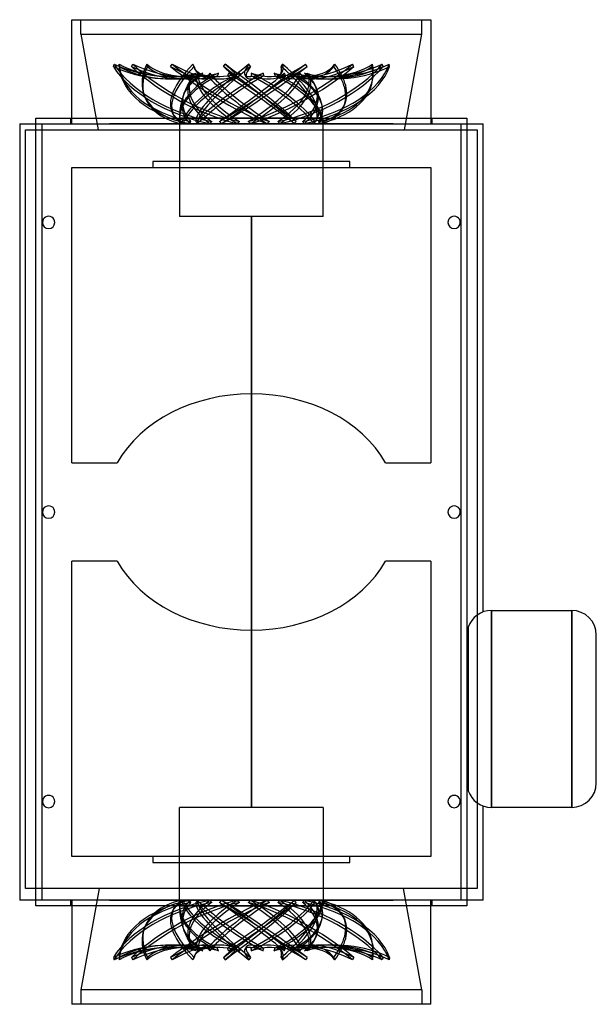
# Model space of a CAD drawing. Header units: millimetres. Extents: x -160 to 238, y -612 to 68.
import ezdxf

# ---------------------------------------------------------------- set-up
doc = ezdxf.new("R2010")
doc.units = ezdxf.units.MM
doc.layers.add('HIDDEN', color=7, linetype='Continuous')
doc.layers.add('THICK', color=7, linetype='Continuous')

msp = doc.modelspace()

# ---------------------------------------------------------------- linework, layer by layer
at = {"layer": 'HIDDEN'}
for p, q in [((-117.8, 58), (-117.8, 68)), ((117.8, 58), (117.8, 68)), ((-117.8, 58), (0, 58)), ((-117.8, 58), (-105.76, -8)), ((0, 58), (117.8, 58)), ((105.76, -8), (117.8, 58)), ((-95.26, 35.63), (-94.78, 37.24)), ((-91.35, 35.63), (-91.35, 37.24)), ((-82.7, 35.63), (-81.83, 37.24)), ((-71.64, 35.63), (-72.12, 37.24)), ((-55.85, 35.63), (-54.73, 37.24)), ((-39.54, 35.63), (-40.42, 37.24)), ((-38.67, 33.19), (-39.55, 34.81)), ((-19.33, 35.63), (-18.16, 37.24)), ((-0.61, 35.63), (-1.73, 37.24)), ((20.53, 35.63), (21.54, 37.24)), ((38.43, 35.63), (37.26, 37.24)), ((56.83, 35.63), (57.53, 37.24)), ((70.82, 35.63), (69.8, 37.24)), ((83.32, 35.63), (83.56, 37.24)), ((90.97, 35.63), (90.28, 37.24)), ((95.39, 35.63), (95.15, 37.24)), ((-39.66, 29.49), (-39.89, 29.16)), ((-39.42, 29.81), (-39.66, 29.49)), ((-39.18, 30.13), (-39.42, 29.81)), ((-38.94, 30.44), (-39.18, 30.13)), ((-38.7, 30.76), (-38.94, 30.44)), ((-38.45, 31.07), (-38.7, 30.76)), ((-37.95, 29.49), (-38.19, 29.16)), ((-37.72, 29.81), (-37.95, 29.49)), ((-37.48, 30.13), (-37.72, 29.81)), ((-37.25, 30.44), (-37.48, 30.13)), ((-37.02, 30.76), (-37.25, 30.44)), ((-36.78, 31.07), (-37.02, 30.76)), ((-34.51, 29.49), (-34.7, 29.16)), ((-34.31, 29.81), (-34.51, 29.49)), ((-34.11, 30.13), (-34.31, 29.81)), ((-33.9, 30.44), (-34.11, 30.13)), ((-33.69, 30.76), (-33.9, 30.44)), ((-33.47, 31.07), (-33.69, 30.76)), ((-30.23, 28.1), (-29.11, 29.72)), ((-29.68, 29.49), (-29.88, 29.16)), ((-29.49, 29.81), (-29.68, 29.49)), ((-29.3, 30.13), (-29.49, 29.81)), ((-29.11, 30.44), (-29.3, 30.13)), ((-28.93, 30.76), (-29.11, 30.44)), ((-28.76, 31.07), (-28.93, 30.76)), ((-23.39, 29.49), (-23.51, 29.16)), ((-23.27, 29.81), (-23.39, 29.49)), ((-23.14, 30.13), (-23.27, 29.81)), ((-23, 30.44), (-23.14, 30.13)), ((-22.85, 30.76), (-23, 30.44)), ((-22.7, 31.07), (-22.85, 30.76)), ((-16.28, 29.49), (-16.4, 29.16)), ((-16.16, 29.81), (-16.28, 29.49)), ((-16.05, 30.13), (-16.16, 29.81)), ((-15.95, 30.44), (-16.05, 30.13)), ((-15.85, 30.76), (-15.95, 30.44)), ((-15.76, 31.07), (-15.85, 30.76)), ((-11.14, 27.16), (-9.97, 28.78)), ((-8.23, 29.49), (-8.25, 29.16)), ((-8.2, 29.81), (-8.23, 29.49)), ((-8.17, 30.13), (-8.2, 29.81)), ((-8.12, 30.44), (-8.17, 30.13)), ((-8.07, 30.76), (-8.12, 30.44)), ((-8.01, 31.07), (-8.07, 30.76)), ((-3.27, 28.1), (-4.39, 29.72)), ((-0.06, 29.49), (-0.09, 29.16)), ((-0.04, 29.81), (-0.06, 29.49)), ((-0.03, 30.13), (-0.04, 29.81)), ((-0.03, 31.07), (-0.02, 30.76)), ((-0.02, 30.44), (-0.03, 30.13)), ((-0.02, 30.76), (-0.02, 30.44)), ((8.07, 31.07), (8.11, 30.76)), ((8.11, 30.76), (8.16, 30.44)), ((8.16, 30.44), (8.22, 30.13)), ((8.22, 30.13), (8.28, 29.81)), ((8.28, 29.81), (8.36, 29.49)), ((8.36, 29.49), (8.43, 29.16)), ((15.7, 31.07), (15.81, 30.76)), ((15.81, 30.76), (15.91, 30.44)), ((15.91, 30.44), (16, 30.13)), ((16, 30.13), (16.09, 29.81)), ((16.09, 29.81), (16.16, 29.49)), ((16.16, 29.49), (16.23, 29.16)), ((20.13, 30.06), (21.15, 31.67)), ((22.47, 27.16), (21.3, 28.78)), ((22.75, 31.07), (22.89, 30.76)), ((22.89, 30.76), (23.03, 30.44)), ((23.03, 30.44), (23.18, 30.13)), ((23.18, 30.13), (23.34, 29.81)), ((23.34, 29.81), (23.5, 29.49)), ((23.5, 29.49), (23.66, 29.16)), ((28.71, 31.07), (28.9, 30.76)), ((28.9, 30.76), (29.09, 30.44)), ((29.09, 30.44), (29.26, 30.13)), ((29.26, 30.13), (29.43, 29.81)), ((29.43, 29.81), (29.6, 29.49)), ((29.6, 29.49), (29.75, 29.16)), ((33.5, 31.07), (33.71, 30.76)), ((33.71, 30.76), (33.92, 30.44)), ((33.92, 30.44), (34.14, 30.13)), ((34.14, 30.13), (34.35, 29.81)), ((34.35, 29.81), (34.57, 29.49)), ((34.57, 29.49), (34.79, 29.16)), ((36.76, 31.07), (37, 30.76)), ((37, 30.76), (37.24, 30.44)), ((37.24, 30.44), (37.47, 30.13)), ((37.47, 30.13), (37.69, 29.81)), ((37.69, 29.81), (37.91, 29.49)), ((37.91, 29.49), (38.13, 29.16)), ((38.46, 31.07), (38.7, 30.76)), ((38.7, 30.76), (38.95, 30.44)), ((38.95, 30.44), (39.19, 30.13)), ((39.19, 30.13), (39.43, 29.81)), ((39.43, 29.81), (39.67, 29.49)), ((39.67, 29.49), (39.91, 29.16)), ((83.69, 26.14), (83.94, 27.75)), ((-74.16, 16.16), (-74.64, 17.78)), ((63.79, 8.03), (64.49, 9.65)), ((-53.6, 1.9), (-54.48, 3.52)), ((-46.65, 0), (-49.6, 0)), ((-35.77, 0), (-45.23, 0)), ((-18.7, 0), (-33.04, 0)), ((1.6, 0), (-15.14, 0)), ((21.63, 0), (5.38, 0)), ((37.91, 0), (24.97, 0)), ((47.64, 0), (40.24, 0)), ((49.6, 0), (48.56, 0)), ((49.13, 0), (49.6, 0)), ((49.6, -68), (49.6, 0)), ((-148.8, 0), (-148.8, 0)), ((-148.8, -540), (-148.8, -4)), ((-144.8, -4), (-144.8, -540)), ((-144.8, -4), (-144.8, -4)), ((-124, 0), (-30.44, 0)), ((97.99, -4), (-97.99, -4)), ((-49.6, -0.13), (-49.6, -68)), ((-49.47, 0), (-45.39, 0)), ((-49.28, -3.79), (-49.24, -3.55)), ((-49.24, -3.55), (-49.21, -3.31)), ((-49.21, -3.31), (-49.17, -3.07)), ((-49.17, -3.07), (-49.14, -2.83)), ((-49.14, -2.83), (-49.1, -2.59)), ((-49.1, -2.59), (-49.06, -2.36)), ((-47.72, -2.59), (-47.79, -2.36)), ((-47.64, -2.83), (-47.72, -2.59)), ((-47.56, -3.07), (-47.64, -2.83)), ((-47.48, -3.31), (-47.56, -3.07)), ((-47.4, -3.55), (-47.48, -3.31)), ((-47.32, -3.79), (-47.4, -3.55)), ((-43.73, 0), (-33.33, 0)), ((-42.72, -3.79), (-42.57, -3.55)), ((-42.57, -3.55), (-42.43, -3.31)), ((-42.43, -3.31), (-42.28, -3.07)), ((-42.28, -3.07), (-42.14, -2.83)), ((-42.14, -2.83), (-41.99, -2.59)), ((-41.99, -2.59), (-41.84, -2.36)), ((-38.09, -2.59), (-38.27, -2.36)), ((-37.91, -2.83), (-38.09, -2.59)), ((-37.72, -3.07), (-37.91, -2.83)), ((-37.54, -3.31), (-37.72, -3.07)), ((-37.36, -3.55), (-37.54, -3.31)), ((-37.18, -3.79), (-37.36, -3.55)), ((-30.44, 0), (-15.51, 0)), ((-28.77, -3.79), (-28.54, -3.55)), ((-28.54, -3.55), (-28.31, -3.31)), ((-28.31, -3.31), (-28.08, -3.07)), ((-28.08, -3.07), (-27.85, -2.83)), ((-27.85, -2.83), (-27.62, -2.59)), ((-27.62, -2.59), (-27.38, -2.36)), ((-21.87, -2.59), (-22.12, -2.36)), ((-21.62, -2.83), (-21.87, -2.59)), ((-21.37, -3.07), (-21.62, -2.83)), ((-21.11, -3.31), (-21.37, -3.07)), ((-20.86, -3.55), (-21.11, -3.31)), ((-20.61, -3.79), (-20.86, -3.55)), ((-15.51, 0), (-11.88, 0)), ((-11.88, 0), (4.99, 0)), ((-9.85, -3.79), (-9.57, -3.55)), ((-9.57, -3.55), (-9.3, -3.31)), ((-9.3, -3.31), (-9.03, -3.07)), ((-9.03, -3.07), (-8.75, -2.83)), ((-8.75, -2.83), (-8.47, -2.59)), ((-8.47, -2.59), (-8.2, -2.36)), ((-1.87, -2.59), (-2.15, -2.36)), ((-1.59, -2.83), (-1.87, -2.59)), ((-1.31, -3.07), (-1.59, -2.83)), ((-1.03, -3.31), (-1.31, -3.07)), ((-0.75, -3.55), (-1.03, -3.31)), ((-0.47, -3.79), (-0.75, -3.55)), ((4.99, 0), (8.74, 0)), ((8.74, 0), (24.63, 0)), ((10.78, -3.79), (11.05, -3.55)), ((11.05, -3.55), (11.32, -3.31)), ((11.32, -3.31), (11.59, -3.07)), ((11.59, -3.07), (11.86, -2.83)), ((11.86, -2.83), (12.14, -2.59)), ((12.14, -2.59), (12.41, -2.36)), ((18.45, -2.59), (18.19, -2.36)), ((18.71, -2.83), (18.45, -2.59)), ((18.97, -3.07), (18.71, -2.83)), ((19.23, -3.31), (18.97, -3.07)), ((19.48, -3.55), (19.23, -3.31)), ((19.74, -3.79), (19.48, -3.55)), ((24.63, 0), (27.84, 0)), ((27.84, 0), (40.01, 0)), ((29.54, -3.79), (29.76, -3.55)), ((29.76, -3.55), (29.98, -3.31)), ((29.98, -3.31), (30.21, -3.07)), ((30.21, -3.07), (30.43, -2.83)), ((30.43, -2.83), (30.65, -2.59)), ((30.65, -2.59), (30.87, -2.36)), ((35.58, -2.59), (35.38, -2.36)), ((35.78, -2.83), (35.58, -2.59)), ((35.97, -3.07), (35.78, -2.83)), ((36.16, -3.31), (35.97, -3.07)), ((36.35, -3.55), (36.16, -3.31)), ((36.54, -3.79), (36.35, -3.55)), ((40.01, 0), (42.13, 0)), ((42.13, 0), (48.48, 0)), ((43.19, -3.79), (43.33, -3.55)), ((43.33, -3.55), (43.46, -3.31)), ((43.46, -3.31), (43.6, -3.07)), ((43.6, -3.07), (43.73, -2.83)), ((43.73, -2.83), (43.86, -2.59)), ((43.86, -2.59), (43.99, -2.36)), ((44.39, -2.37), (45.41, -0.76)), ((46.56, -2.59), (46.46, -2.36)), ((46.66, -2.83), (46.56, -2.59)), ((46.75, -3.07), (46.66, -2.83)), ((46.84, -3.31), (46.75, -3.07)), ((46.93, -3.55), (46.84, -3.31)), ((47.02, -3.79), (46.93, -3.55)), ((48.48, 0), (49.13, 0)), ((49.38, -3.79), (49.4, -3.55)), ((49.4, -3.55), (49.43, -3.31)), ((49.43, -3.31), (49.45, -3.07)), ((49.45, -3.07), (49.47, -2.83)), ((49.47, -2.83), (49.49, -2.59)), ((49.49, -2.59), (49.51, -2.36)), ((49.6, 0), (124, 0)), ((144.8, -540), (144.8, -4)), ((144.8, -4), (144.8, -4)), ((148.8, 0), (148.8, 0)), ((148.8, -4), (148.8, -540)), ((-156, -532), (-156, -8)), ((-156, -8), (156, -8)), ((156, -8), (156, -532)), ((68, -30), (-68, -30)), ((-68, -30), (-68, -34)), ((-68, -30), (-68, -30)), ((68, -34), (68, -30)), ((68, -30), (68, -30)), ((-124, -34), (-68, -34)), ((-124, -34), (-124, -34)), ((-124, -238), (-124, -34)), ((-68, -34), (68, -34)), ((-68, -34), (-68, -34)), ((68, -34), (68, -34)), ((68, -34), (124, -34)), ((124, -34), (124, -34)), ((124, -34), (124, -238)), ((49.6, -68), (-49.6, -68)), ((0, -272), (0, -68)), ((0, -68), (0, -272)), ((-124, -238), (-92.72, -238)), ((-124, -238), (-124, -238)), ((-92.72, -238), (-92.72, -238)), ((-92.72, -238), (-92.72, -238)), ((92.72, -238), (124, -238)), ((92.72, -238), (92.72, -238)), ((92.72, -238), (92.72, -238)), ((124, -238), (124, -238)), ((-92.72, -238), (-92.72, -238)), ((-92.72, -238), (-92.72, -238)), ((-92.72, -238), (-92.72, -238)), ((-92.72, -238), (-92.72, -238)), ((-92.72, -238), (-92.72, -238)), ((92.72, -238), (92.72, -238)), ((92.72, -238), (92.72, -238)), ((92.72, -238), (92.72, -238)), ((92.72, -238), (92.72, -238)), ((92.72, -238), (92.72, -238)), ((0, -476), (0, -272)), ((0, -272), (0, -476)), ((0, -272), (0, -272)), ((0, -272), (0, -272)), ((0, -272), (0, -272)), ((0, -272), (0, -272)), ((0, -272), (0, -272)), ((0, -272), (0, -272)), ((0, -272), (0, -272)), ((0, -272), (0, -272)), ((0, -272), (0, -272)), ((0, -272), (0, -272)), ((0, -272), (0, -272)), ((0, -272), (0, -272)), ((0, -272), (0, -272)), ((0, -272), (0, -272)), ((0, -272), (0, -272)), ((0, -272), (0, -272)), ((0, -272), (0, -272)), ((0, -272), (0, -272)), ((0, -272), (0, -272)), ((0, -272), (0, -272)), ((0, -272), (0, -272)), ((0, -272), (0, -272)), ((0, -272), (0, -272)), ((0, -272), (0, -272)), ((0, -272), (0, -272)), ((0, -272), (0, -272)), ((0, -272), (0, -272)), ((0, -272), (0, -272)), ((0, -272), (0, -272)), ((0, -272), (0, -272)), ((0, -272), (0, -272)), ((0, -272), (0, -272)), ((0, -272), (0, -272)), ((0, -272), (0, -272)), ((0, -272), (0, -272)), ((0, -272), (0, -272)), ((0, -272), (0, -272)), ((0, -272), (0, -272)), ((0, -272), (0, -272)), ((0, -272), (0, -272)), ((0, -272), (0, -272)), ((0, -272), (0, -272)), ((0, -272), (0, -272)), ((0, -272), (0, -272)), ((0, -272), (0, -272)), ((0, -272), (0, -272)), ((0, -272), (0, -272)), ((0, -272), (0, -272)), ((0, -272), (0, -272)), ((0, -272), (0, -272)), ((0, -272), (0, -272)), ((0, -272), (0, -272)), ((0, -272), (0, -272)), ((0, -272), (0, -272)), ((0, -272), (0, -272)), ((0, -272), (0, -272)), ((0, -272), (0, -272)), ((0, -272), (0, -272)), ((0, -272), (0, -272)), ((0, -272), (0, -272)), ((0, -272), (0, -272)), ((0, -272), (0, -272)), ((0, -272), (0, -272)), ((0, -272), (0, -272)), ((0, -272), (0, -272)), ((0, -272), (0, -272)), ((0, -272), (0, -272)), ((0, -272), (0, -272)), ((0, -272), (0, -272)), ((0, -272), (0, -272)), ((0, -272), (0, -272)), ((0, -272), (0, -272)), ((0, -272), (0, -272)), ((0, -272), (0, -272)), ((0, -272), (0, -272)), ((0, -272), (0, -272)), ((-124, -510), (-124, -306)), ((-92.72, -306), (-124, -306)), ((-124, -306), (-124, -306)), ((-92.72, -306), (-92.72, -306)), ((-92.72, -306), (-92.72, -306)), ((-92.72, -306), (-92.72, -306)), ((-92.72, -306), (-92.72, -306)), ((-92.72, -306), (-92.72, -306)), ((-92.72, -306), (-92.72, -306)), ((-92.72, -306), (-92.72, -306)), ((124, -306), (92.72, -306)), ((92.72, -306), (92.72, -306)), ((92.72, -306), (92.72, -306)), ((92.72, -306), (92.72, -306)), ((92.72, -306), (92.72, -306)), ((92.72, -306), (92.72, -306)), ((92.72, -306), (92.72, -306)), ((92.72, -306), (92.72, -306)), ((124, -306), (124, -510)), ((124, -306), (124, -306)), ((165.8, -340), (165.8, -476)), ((165.8, -340), (165.8, -340)), ((221.2, -340), (221.2, -340)), ((221.2, -340), (221.2, -476)), ((149.7, -351.53), (149.7, -464.47)), ((238.2, -357), (238.2, -357)), ((238.2, -459), (238.2, -459)), ((49.6, -476), (-49.6, -476)), ((-49.6, -543.87), (-49.6, -476)), ((49.6, -476), (49.6, -544)), ((165.8, -476), (165.8, -476)), ((221.2, -476), (221.2, -476)), ((-124, -510), (-124, -510)), ((-68, -510), (-124, -510)), ((68, -510), (-68, -510)), ((-68, -510), (-68, -514)), ((-68, -510), (-68, -510)), ((68, -514), (68, -510)), ((68, -510), (68, -510)), ((124, -510), (68, -510)), ((124, -510), (124, -510)), ((-68, -514), (68, -514)), ((-68, -514), (-68, -514)), ((68, -514), (68, -514)), ((156, -532), (-156, -532)), ((-105.04, -532), (-117.8, -602)), ((117.8, -602), (105.04, -532)), ((-148.8, -544), (-148.8, -544)), ((-144.8, -540), (-144.8, -540)), ((-30.44, -544), (-124, -544)), ((-97.99, -540), (97.99, -540)), ((-46.65, -544), (-49.6, -544)), ((-49.47, -544), (-45.39, -544)), ((-49.28, -540.21), (-49.24, -540.45)), ((-49.24, -540.45), (-49.21, -540.69)), ((-49.21, -540.69), (-49.17, -540.93)), ((-49.17, -540.93), (-49.14, -541.17)), ((-49.14, -541.17), (-49.1, -541.41)), ((-49.1, -541.41), (-49.06, -541.64)), ((-47.72, -541.41), (-47.79, -541.64)), ((-47.64, -541.17), (-47.72, -541.41)), ((-47.56, -540.93), (-47.64, -541.17)), ((-47.48, -540.69), (-47.56, -540.93)), ((-47.4, -540.45), (-47.48, -540.69)), ((-47.32, -540.21), (-47.4, -540.45)), ((-35.77, -544), (-45.23, -544)), ((-43.73, -544), (-33.33, -544)), ((-42.72, -540.21), (-42.57, -540.45)), ((-42.57, -540.45), (-42.43, -540.69)), ((-42.43, -540.69), (-42.28, -540.93)), ((-42.28, -540.93), (-42.14, -541.17)), ((-42.14, -541.17), (-41.99, -541.41)), ((-41.99, -541.41), (-41.84, -541.64)), ((-38.09, -541.41), (-38.27, -541.64)), ((-37.91, -541.17), (-38.09, -541.41)), ((-37.72, -540.93), (-37.91, -541.17)), ((-37.54, -540.69), (-37.72, -540.93)), ((-37.36, -540.45), (-37.54, -540.69)), ((-37.18, -540.21), (-37.36, -540.45)), ((-18.7, -544), (-33.04, -544)), ((-30.44, -544), (-15.51, -544)), ((-28.77, -540.21), (-28.54, -540.45)), ((-28.54, -540.45), (-28.31, -540.69)), ((-28.31, -540.69), (-28.08, -540.93)), ((-28.08, -540.93), (-27.85, -541.17)), ((-27.85, -541.17), (-27.62, -541.41)), ((-27.62, -541.41), (-27.38, -541.64)), ((-21.87, -541.41), (-22.12, -541.64)), ((-21.62, -541.17), (-21.87, -541.41)), ((-21.37, -540.93), (-21.62, -541.17)), ((-21.11, -540.69), (-21.37, -540.93)), ((-20.86, -540.45), (-21.11, -540.69)), ((-20.61, -540.21), (-20.86, -540.45)), ((-11.88, -544), (-15.51, -544)), ((1.6, -544), (-15.14, -544)), ((-11.88, -544), (4.99, -544)), ((-9.85, -540.21), (-9.57, -540.45)), ((-9.57, -540.45), (-9.3, -540.69)), ((-9.3, -540.69), (-9.03, -540.93)), ((-9.03, -540.93), (-8.75, -541.17)), ((-8.75, -541.17), (-8.47, -541.41)), ((-8.47, -541.41), (-8.2, -541.64)), ((-1.87, -541.41), (-2.15, -541.64)), ((-1.59, -541.17), (-1.87, -541.41)), ((-1.31, -540.93), (-1.59, -541.17)), ((-1.03, -540.69), (-1.31, -540.93)), ((-0.75, -540.45), (-1.03, -540.69)), ((-0.47, -540.21), (-0.75, -540.45)), ((8.74, -544), (4.99, -544)), ((21.63, -544), (5.38, -544)), ((8.74, -544), (24.63, -544)), ((10.78, -540.21), (11.05, -540.45)), ((11.05, -540.45), (11.32, -540.69)), ((11.32, -540.69), (11.59, -540.93)), ((11.59, -540.93), (11.86, -541.17)), ((11.86, -541.17), (12.14, -541.41)), ((12.14, -541.41), (12.41, -541.64)), ((18.45, -541.41), (18.19, -541.64)), ((18.71, -541.17), (18.45, -541.41)), ((18.97, -540.93), (18.71, -541.17)), ((19.23, -540.69), (18.97, -540.93)), ((19.48, -540.45), (19.23, -540.69)), ((19.74, -540.21), (19.48, -540.45)), ((27.84, -544), (24.63, -544)), ((37.91, -544), (24.97, -544)), ((27.84, -544), (40.01, -544)), ((29.54, -540.21), (29.76, -540.45)), ((29.76, -540.45), (29.98, -540.69)), ((29.98, -540.69), (30.21, -540.93)), ((30.21, -540.93), (30.43, -541.17)), ((30.43, -541.17), (30.65, -541.41)), ((30.65, -541.41), (30.87, -541.64)), ((35.58, -541.41), (35.38, -541.64)), ((35.78, -541.17), (35.58, -541.41)), ((35.97, -540.93), (35.78, -541.17)), ((36.16, -540.69), (35.97, -540.93)), ((36.35, -540.45), (36.16, -540.69)), ((36.54, -540.21), (36.35, -540.45)), ((42.13, -544), (40.01, -544)), ((47.64, -544), (40.24, -544)), ((42.13, -544), (48.48, -544)), ((43.19, -540.21), (43.33, -540.45)), ((43.33, -540.45), (43.46, -540.69)), ((43.46, -540.69), (43.6, -540.93)), ((43.6, -540.93), (43.73, -541.17)), ((43.73, -541.17), (43.86, -541.41)), ((43.86, -541.41), (43.99, -541.64)), ((44.39, -541.63), (45.41, -543.24)), ((46.56, -541.41), (46.46, -541.64)), ((46.66, -541.17), (46.56, -541.41)), ((46.75, -540.93), (46.66, -541.17)), ((46.84, -540.69), (46.75, -540.93)), ((46.93, -540.45), (46.84, -540.69)), ((47.02, -540.21), (46.93, -540.45)), ((49.13, -544), (48.48, -544)), ((49.6, -544), (48.56, -544)), ((49.6, -544), (49.13, -544)), ((49.38, -540.21), (49.4, -540.45)), ((49.4, -540.45), (49.43, -540.69)), ((49.43, -540.69), (49.45, -540.93)), ((49.45, -540.93), (49.47, -541.17)), ((49.47, -541.17), (49.49, -541.41)), ((49.49, -541.41), (49.51, -541.64)), ((124, -544), (49.6, -544)), ((144.8, -540), (144.8, -540)), ((148.8, -544), (148.8, -544)), ((-53.6, -545.9), (-54.48, -547.52)), ((63.79, -552.03), (64.49, -553.65)), ((-74.16, -560.16), (-74.64, -561.78)), ((-11.14, -571.16), (-9.97, -572.78)), ((22.47, -571.16), (21.3, -572.78)), ((83.69, -570.14), (83.94, -571.75)), ((-39.66, -573.49), (-39.89, -573.16)), ((-39.42, -573.81), (-39.66, -573.49)), ((-38.67, -577.19), (-39.55, -578.81)), ((-39.18, -574.13), (-39.42, -573.81)), ((-38.94, -574.44), (-39.18, -574.13)), ((-38.7, -574.76), (-38.94, -574.44)), ((-38.45, -575.07), (-38.7, -574.76)), ((-37.95, -573.49), (-38.19, -573.16)), ((-37.72, -573.81), (-37.95, -573.49)), ((-37.48, -574.13), (-37.72, -573.81)), ((-37.25, -574.44), (-37.48, -574.13)), ((-37.02, -574.76), (-37.25, -574.44)), ((-36.78, -575.07), (-37.02, -574.76)), ((-34.51, -573.49), (-34.7, -573.16)), ((-34.31, -573.81), (-34.51, -573.49)), ((-34.11, -574.13), (-34.31, -573.81)), ((-33.9, -574.44), (-34.11, -574.13)), ((-33.69, -574.76), (-33.9, -574.44)), ((-33.47, -575.07), (-33.69, -574.76)), ((-30.23, -572.1), (-29.11, -573.72)), ((-29.68, -573.49), (-29.88, -573.16)), ((-29.49, -573.81), (-29.68, -573.49)), ((-29.3, -574.13), (-29.49, -573.81)), ((-29.11, -574.44), (-29.3, -574.13)), ((-28.93, -574.76), (-29.11, -574.44)), ((-28.76, -575.07), (-28.93, -574.76)), ((-23.39, -573.49), (-23.51, -573.16)), ((-23.27, -573.81), (-23.39, -573.49)), ((-23.14, -574.13), (-23.27, -573.81)), ((-23, -574.44), (-23.14, -574.13)), ((-22.85, -574.76), (-23, -574.44)), ((-22.7, -575.07), (-22.85, -574.76)), ((-16.28, -573.49), (-16.4, -573.16)), ((-16.16, -573.81), (-16.28, -573.49)), ((-16.05, -574.13), (-16.16, -573.81)), ((-15.95, -574.44), (-16.05, -574.13)), ((-15.85, -574.76), (-15.95, -574.44)), ((-15.76, -575.07), (-15.85, -574.76)), ((-8.23, -573.49), (-8.25, -573.16)), ((-8.2, -573.81), (-8.23, -573.49)), ((-8.17, -574.13), (-8.2, -573.81)), ((-8.12, -574.44), (-8.17, -574.13)), ((-8.07, -574.76), (-8.12, -574.44)), ((-8.01, -575.07), (-8.07, -574.76)), ((-3.27, -572.1), (-4.39, -573.72)), ((-0.06, -573.49), (-0.09, -573.16)), ((-0.04, -573.81), (-0.06, -573.49)), ((-0.03, -574.13), (-0.04, -573.81)), ((-0.02, -574.44), (-0.03, -574.13)), ((-0.03, -575.07), (-0.02, -574.76)), ((-0.02, -574.76), (-0.02, -574.44)), ((8.07, -575.07), (8.11, -574.76)), ((8.11, -574.76), (8.16, -574.44)), ((8.16, -574.44), (8.22, -574.13)), ((8.22, -574.13), (8.28, -573.81)), ((8.28, -573.81), (8.36, -573.49)), ((8.36, -573.49), (8.43, -573.16)), ((15.7, -575.07), (15.81, -574.76)), ((15.81, -574.76), (15.91, -574.44)), ((15.91, -574.44), (16, -574.13)), ((16, -574.13), (16.09, -573.81)), ((16.09, -573.81), (16.16, -573.49)), ((16.16, -573.49), (16.23, -573.16)), ((20.13, -574.06), (21.15, -575.67)), ((22.75, -575.07), (22.89, -574.76)), ((22.89, -574.76), (23.03, -574.44)), ((23.03, -574.44), (23.18, -574.13)), ((23.18, -574.13), (23.34, -573.81)), ((23.34, -573.81), (23.5, -573.49)), ((23.5, -573.49), (23.66, -573.16)), ((28.71, -575.07), (28.9, -574.76)), ((28.9, -574.76), (29.09, -574.44)), ((29.09, -574.44), (29.26, -574.13)), ((29.26, -574.13), (29.43, -573.81)), ((29.43, -573.81), (29.6, -573.49)), ((29.6, -573.49), (29.75, -573.16)), ((33.5, -575.07), (33.71, -574.76)), ((33.71, -574.76), (33.92, -574.44)), ((33.92, -574.44), (34.14, -574.13)), ((34.14, -574.13), (34.35, -573.81)), ((34.35, -573.81), (34.57, -573.49)), ((34.57, -573.49), (34.79, -573.16)), ((36.76, -575.07), (37, -574.76)), ((37, -574.76), (37.24, -574.44)), ((37.24, -574.44), (37.47, -574.13)), ((37.47, -574.13), (37.69, -573.81)), ((37.69, -573.81), (37.91, -573.49)), ((37.91, -573.49), (38.13, -573.16)), ((38.46, -575.07), (38.7, -574.76)), ((38.7, -574.76), (38.95, -574.44)), ((38.95, -574.44), (39.19, -574.13)), ((39.19, -574.13), (39.43, -573.81)), ((39.43, -573.81), (39.67, -573.49)), ((39.67, -573.49), (39.91, -573.16)), ((-95.26, -579.63), (-94.78, -581.24)), ((-91.35, -579.63), (-91.35, -581.24)), ((-82.7, -579.63), (-81.83, -581.24)), ((-71.64, -579.63), (-72.12, -581.24)), ((-55.85, -579.63), (-54.73, -581.24)), ((-39.54, -579.63), (-40.42, -581.24)), ((-19.33, -579.63), (-18.16, -581.24)), ((-0.61, -579.63), (-1.73, -581.24)), ((20.53, -579.63), (21.54, -581.24)), ((38.43, -579.63), (37.26, -581.24)), ((56.83, -579.63), (57.53, -581.24)), ((70.82, -579.63), (69.8, -581.24)), ((83.32, -579.63), (83.56, -581.24)), ((90.97, -579.63), (90.28, -581.24)), ((95.39, -579.63), (95.15, -581.24)), ((0, -602), (-117.8, -602)), ((-117.8, -602), (-117.8, -612)), ((117.8, -602), (0, -602)), ((117.8, -602), (117.8, -612))]:
    msp.add_line(p, q, dxfattribs=at)
for centre, radius, start, end in [((0, 0), 49.6, 147.22374, 159.95566), ((0, 0), 49.6, 162.96977, 177.27314), ((-140, -72), 4.25, 0, 180.00002), ((140, -72), 4.25, 0, 180.00002), ((-140, -72), 4.25, 180.00002, 0), ((140, -72), 4.25, 180.00002, 0), ((-140, -272), 4.25, 0, 180.00002), ((-140, -272), 4.25, 180.00002, 0), ((140, -272), 4.25, 0, 180.00002), ((140, -272), 4.25, 180.00002, 0), ((-140, -472), 4.25, 0, 180.00002), ((140, -472), 4.25, 0, 180.00002), ((-140, -472), 4.25, 180.00002, 0), ((140, -472), 4.25, 180.00002, 0), ((0, -544), 49.6, 182.72686, 197.03023), ((0, -544), 49.6, 200.04434, 212.77626)]:
    msp.add_arc(centre, radius, start, end, dxfattribs=at)
for centre, major_axis, ratio, start_param, end_param in [((-28.25, 37.25), (-71.35, 21.08), 0.536969, 0.540197, 1.720977), ((-74.47, 59.11), (52.32, -15.46), 0.536969, -1.816661, -0.702192), ((-74, 60.73), (-52.32, 15.46), 0.536969, 1.324932, 2.46367), ((-27.77, 38.87), (71.35, -21.08), 0.536969, -2.601396, -1.408063), ((-54.2, 60.73), (-54.56, 0), 0.587785, 0.821833, 1.960571), ((-17, 38.87), (74.4, 0), 0.587785, -3.104494, -1.911162), ((-17, 37.25), (-74.4, 0), 0.587785, 0.037098, 1.217879), ((-54.2, 59.11), (54.56, 0), 0.587785, -2.31976, -1.205291), ((-34.61, 37.25), (-65.47, 35.35), 0.393305, 0.978334, 2.159114), ((-81.87, 59.11), (48.01, -25.92), 0.393305, -1.378524, -0.264055), ((-81, 60.73), (-48.01, 25.92), 0.393305, 1.763069, 2.901807), ((-33.74, 38.87), (65.47, -35.35), 0.393305, -2.163259, -0.969926), ((-3.29, 38.87), (71.35, 21.08), 0.536969, 2.675592, 3.141599), ((-2.81, 37.25), (-71.35, -21.08), 0.536969, -0.466001, 0.000005), ((-25.03, 60.73), (-52.32, -15.46), 0.536969, 0.318734, 1.457473), ((-24.55, 59.11), (52.32, 15.46), 0.536969, -2.822858, -1.70839), ((10.99, 38.87), (65.47, 35.35), 0.393305, 2.237455, 3.141598), ((11.86, 37.25), (-65.47, -35.35), 0.393305, -0.904137, 0.000006), ((-34.99, 37.25), (-61.21, 42.29), 0.181636, 1.350844, 2.531625), ((-75.11, 59.11), (44.89, -31.02), 0.181636, -1.006014, 0.000002), ((-73.99, 60.73), (-44.89, 31.02), 0.181636, 2.135579, 3.141598), ((-33.88, 38.87), (61.21, -42.29), 0.181636, -1.790748, -0.597416), ((8.46, 60.73), (-48.01, -25.92), 0.393305, -0.119403, -0.000005), ((8.46, 60.73), (-48.01, -25.92), 0.393305, -0.000005, 1.019336), ((9.34, 59.11), (48.01, 25.92), 0.393305, 3.02219, 3.141588), ((23.37, 38.87), (61.21, 42.29), 0.181636, 1.864945, 3.058278), ((24.49, 37.25), (-61.21, -42.29), 0.181636, -1.276648, -0.095867), ((31.71, 38.87), (60.3, 43.57), 0.06144, -2.7164, -1.523067), ((32.88, 37.25), (-60.3, -43.57), 0.06144, 0.437745, 1.618525), ((-29.32, 37.25), (-60.3, 43.57), 0.06144, -2.873502, -1.692722), ((-55.36, 59.11), (44.22, -31.95), 0.06144, 0.000001, 0.664136), ((-54.2, 60.73), (-44.22, 31.95), 0.06144, 3.141588, 3.805729), ((-28.15, 38.87), (60.3, -43.57), 0.06144, 0.255538, 1.448871), ((40.5, 60.73), (-44.89, -31.02), 0.181636, -0.491913, -0.000004), ((41.61, 59.11), (44.89, 31.02), 0.181636, 2.64968, 3.141596), ((34.56, 38.87), (62.97, 39.62), 0.293893, -2.364256, -1.170923), ((35.58, 37.25), (-62.97, -39.62), 0.293893, 0.789889, 1.97067), ((8.47, 60.73), (-50.18, 21.43), 0.475528, 1.912761, 3.0515), ((7.78, 59.11), (50.18, -21.43), 0.475528, -1.204562, -0.090093), ((31.44, 38.87), (68.42, 29.22), 0.475528, -1.962171, -0.768838), ((32.13, 37.25), (-68.42, -29.22), 0.475528, 1.191974, 2.372754), ((-26.04, 59.11), (46.18, -29.06), 0.293893, -0.000001, 0.311992), ((-18.58, 37.25), (-62.97, 39.62), 0.293893, -3.141587, -2.044866), ((-25.03, 60.73), (-46.18, 29.06), 0.293893, 3.141589, 3.453584), ((65.53, 60.73), (-44.22, -31.95), 0.06144, 0.000005, 0.83379), ((-17.56, 38.87), (62.97, -39.62), 0.293893, 0.000006, 1.096727), ((66.7, 59.11), (44.22, 31.95), 0.06144, -3.141591, -2.307802), ((40.5, 60.73), (-53.95, 8.15), 0.574941, 1.437949, 2.576687), ((40.26, 59.11), (53.95, -8.15), 0.574941, -1.679374, -0.564905), ((79.23, 60.73), (-46.18, -29.06), 0.293893, 0.047197, 1.185935), ((80.24, 59.11), (46.18, 29.06), 0.293893, -3.070126, -1.955658), ((22.89, 38.87), (73.57, 11.11), 0.574941, -1.487359, -0.294026), ((23.13, 37.25), (-73.57, -11.11), 0.574941, 1.666787, 2.847567), ((65.53, 60.73), (-53.95, -8.15), 0.574941, 0.924094, 2.062832), ((65.77, 59.11), (53.95, 8.15), 0.574941, -2.193229, -1.078761), ((79.23, 60.73), (-50.18, -21.43), 0.475528, 0.449281, 1.58802), ((79.92, 59.11), (50.18, 21.43), 0.475528, -2.668042, -1.553573), ((-4.63, 37.25), (-68.42, 29.22), 0.475528, 3.14159, 3.836234), ((-3.94, 38.87), (68.42, -29.22), 0.475528, -0.000006, 0.694642), ((10.13, 37.25), (-73.57, 11.11), 0.574941, -3.141591, -2.921763), ((10.37, 38.87), (73.57, -11.11), 0.574941, 0.000003, 0.219829), ((-2.81, 9.51), (-46.21, -13.66), 0.536969, -1.269967, -0.160739), ((-3.29, 11.13), (45.7, 13.51), 0.536969, 1.846324, 2.952644), ((0, 9.51), (-48.19, 0), 0.587785, -0.766868, -0.178106), ((3.29, 11.13), (45.7, -13.51), 0.536969, 2.852522, 4.053182), ((-6.01, 11.13), (41.93, 22.64), 0.393305, 1.408187, 2.608848), ((0, 11.13), (47.66, 0), 0.587785, 2.349423, 2.932794), ((-5.13, 9.51), (-42.4, -22.89), 0.393305, -1.708104, -0.598876), ((2.81, 9.51), (-46.21, 13.66), 0.536969, -0.26377, -0.153015), ((5.13, 9.51), (-42.4, 22.89), 0.393305, 0.174367, 1.283595), ((9.34, 59.11), (48.01, 25.92), 0.393305, 3.141588, 4.136659), ((6.01, 11.13), (41.93, -22.64), 0.393305, -2.992527, -1.791866), ((-7.69, 11.13), (39.21, 27.09), 0.181636, 1.035677, 2.236337), ((-6.57, 9.51), (-39.64, -27.39), 0.181636, -2.080614, -0.971386), ((-75.11, 59.11), (44.89, -31.02), 0.181636, 0.000002, 0.108455), ((6.57, 9.51), (-39.64, 27.39), 0.181636, 0.546878, 1.656106), ((-73.99, 60.73), (-44.89, 31.02), 0.181636, -3.141588, -3.008868), ((7.69, 11.13), (39.21, -27.09), 0.181636, -2.620016, -1.419356), ((-8.04, 11.13), (38.63, 27.91), 0.06144, -1.89446, -0.693799), ((6.87, 9.51), (-39.06, 28.22), 0.06144, -1.997983, -0.888755), ((-55.36, 59.11), (44.22, -31.95), 0.06144, -0.450332, 0.000001), ((8.04, 11.13), (38.63, -27.91), 0.06144, 1.077478, 2.278139), ((-54.2, 60.73), (-44.22, 31.95), 0.06144, 2.666991, 3.141588), ((-6.87, 9.51), (-39.06, -28.22), 0.06144, 1.313264, 2.422492), ((40.5, 60.73), (-44.89, -31.02), 0.181636, -0.000004, 0.646825), ((41.61, 59.11), (44.89, 31.02), 0.181636, -3.14159, -2.519037), ((-26.04, 59.11), (46.18, -29.06), 0.293893, -0.802477, -0.000001), ((5.98, 9.51), (-40.79, 25.66), 0.293893, -2.350128, -1.2409), ((-25.03, 60.73), (-46.18, 29.06), 0.293893, 2.314846, 3.141589), ((7, 11.13), (40.34, -25.38), 0.293893, 0.725334, 1.925995), ((-7, 11.13), (40.34, 25.38), 0.293893, -1.542316, -0.341655), ((-5.98, 9.51), (-40.79, -25.66), 0.293893, 1.665408, 2.774636), ((4.75, 11.13), (43.83, -18.72), 0.475528, 0.323249, 1.52391), ((4.06, 9.51), (-44.32, 18.92), 0.475528, -2.752212, -1.642984), ((65.53, 60.73), (-44.22, -31.95), 0.06144, -0.304948, 0.000005), ((-4.75, 11.13), (43.83, 18.72), 0.475528, -1.140231, 0.06043), ((66.7, 59.11), (44.22, 31.95), 0.06144, 2.860914, 3.141594), ((-4.06, 9.51), (-44.32, -18.92), 0.475528, 2.067493, 3.176721), ((1.68, 11.13), (47.12, -7.12), 0.574941, 0.204214, 1.049097), ((1.44, 9.51), (-47.65, 7.2), 0.574941, -2.969349, -2.117797), ((-1.68, 11.13), (47.12, 7.12), 0.574941, 0.204214, 0.535242), ((-1.44, 9.51), (-47.65, -7.2), 0.574941, -2.969349, -2.631652), ((10.37, 38.87), (73.57, -11.11), 0.574941, -0.973503, 0.000003), ((2.81, 9.51), (-46.21, 13.66), 0.536969, -0.153015, 0.845459), ((-1.68, 11.13), (47.12, 7.12), 0.574941, -0.665418, 0.204214), ((-1.44, 9.51), (-47.65, -7.2), 0.574941, 2.542305, 3.313836), ((10.13, 37.25), (-73.57, 11.11), 0.574941, 2.180642, 3.141594), ((-3.29, 38.87), (71.35, 21.08), 0.536969, -3.141586, -2.41426), ((-2.81, 37.25), (-71.35, -21.08), 0.536969, 0.000005, 0.71478), ((0, 9.51), (-48.19, 0), 0.587785, -0.162424, 0.34236), ((0, 11.13), (47.66, 0), 0.587785, 2.932794, 3.550083), ((1.68, 11.13), (47.12, -7.12), 0.574941, -0.151563, 0.204214), ((1.44, 9.51), (-47.65, 7.2), 0.574941, 3.05616, 3.313836), ((-4.63, 37.25), (-68.42, 29.22), 0.475528, 2.655454, 3.14159), ((-3.94, 38.87), (68.42, -29.22), 0.475528, -0.498691, -0.000006), ((10.99, 38.87), (65.47, 35.35), 0.393305, -3.141587, -2.852397), ((11.86, 37.25), (-65.47, -35.35), 0.393305, 0.000006, 0.276643), ((-3.29, 11.13), (45.7, 13.51), 0.536969, 2.952644, 3.046985), ((0, 17), (47.77, 22.98), 0.581119, 2.941388, 3.01717), ((0, 14.53), (49.32, 35.27), 0.150264, 2.19286, 2.311086), ((0, 14.53), (47.77, -22.98), 0.581119, -2.035172, -1.916946), ((0, 14.53), (48.28, -31.59), 0.359258, -1.658055, -1.539829), ((0, 14.53), (49.32, -35.27), 0.150264, -1.362962, -1.244736), ((0, 17), (47.8, 28.19), 0.469519, -1.465534, -1.389752), ((0, 17), (48.65, 14.23), 0.680589, -0.973031, -0.897249), ((0, 17), (48.86, -33.85), 0.252981, 0.65367, 0.729453), ((0, 17), (47.8, -28.19), 0.469519, 0.331434, 0.407217), ((0, 14.53), (47.77, 22.98), 0.581119, 2.865069, 2.868999), ((0, 14.53), (47.77, 22.98), 0.581119, 2.868999, 2.983295), ((0, 17), (48.28, 31.59), 0.359258, 2.564271, 2.640054), ((0, 14.53), (48.28, 31.59), 0.359258, 2.487952, 2.606178), ((0, 14.53), (-49.6, 0), 0.726543, 0.414949, 0.533175), ((0, 17), (49.6, 0), 0.726543, -2.650325, -2.574543), ((0, 17), (49.32, 35.27), 0.150264, 2.269179, 2.344961), ((0, 17), (47.77, -22.98), 0.581119, -1.958853, -1.88307), ((0, 17), (49.57, 35.95), 0.04983, -2.069253, -1.99347), ((0, 14.53), (49.57, 35.95), 0.04983, -2.035377, -1.917151), ((0, 17), (48.28, -31.59), 0.359258, -1.581736, -1.505953), ((0, 17), (48.86, 33.85), 0.252981, -1.78777, -1.711988), ((0, 14.53), (48.86, 33.85), 0.252981, -1.753895, -1.635669), ((0, 17), (49.32, -35.27), 0.150264, -1.286644, -1.210861), ((0, 14.53), (47.8, 28.19), 0.469519, -1.431659, -1.313433), ((0, 14.53), (49.57, -35.95), 0.04983, 0.969028, 1.087254), ((0, 17), (49.57, -35.95), 0.04983, 0.935153, 1.010935), ((0, 14.53), (48.65, 14.23), 0.680589, -0.939156, -0.82093), ((0, 14.53), (48.86, -33.85), 0.252981, 0.687545, 0.805772), ((-18.58, 37.25), (-62.97, 39.62), 0.293893, 3.057539, 3.141598), ((-17.56, 38.87), (62.97, -39.62), 0.293893, -0.096606, 0.000006), ((0, 17), (48.65, -14.23), 0.680589, -0.161069, -0.085286), ((0, 14.53), (48.65, -14.23), 0.680589, -0.127193, -0.008967), ((0, 14.53), (47.8, -28.19), 0.469519, 0.36531, 0.483536), ((0, -272), (-102, 0), 0.8, -2.711817, -0.429775), ((0, -272), (0, -0.001), 1, -1.570796, 1.570796), ((0, -272), (0, -0.001), 1, 1.570796, 4.712389), ((0, -272), (-102, 0), 0.8, 0.429775, 2.711817), ((-28.25, -581.25), (71.35, 21.08), 0.536969, 1.420615, 2.601396), ((-27.77, -582.87), (-71.35, -21.08), 0.536969, -1.73353, -0.540197), ((-17, -581.25), (74.4, 0), 0.587785, 1.923714, 3.104494), ((-17, -582.87), (-74.4, 0), 0.587785, -1.230431, -0.037098), ((-34.61, -581.25), (65.47, 35.35), 0.393305, 0.982479, 2.163259), ((-33.74, -582.87), (-65.47, -35.35), 0.393305, -2.171667, -0.978334), ((-3.29, -582.87), (-71.35, 21.08), 0.536969, -0.727332, -0.000007), ((-2.81, -581.25), (71.35, -21.08), 0.536969, 2.426813, 3.141587), ((-34.99, -581.25), (61.21, 42.29), 0.181636, 0.609968, 1.790748), ((-33.88, -582.87), (-61.21, -42.29), 0.181636, -2.544177, -1.350844), ((10.99, -582.87), (-65.47, 35.35), 0.393305, -0.289195, -0.000006), ((11.86, -581.25), (65.47, -35.35), 0.393305, 2.86495, 3.141586), ((0, -558.53), (47.77, -22.98), 0.581119, -2.983295, -2.868999), ((0, -558.53), (47.77, -22.98), 0.581119, -2.868999, -2.865069), ((-2.81, -553.51), (46.21, -13.66), 0.536969, -2.980854, -1.871626), ((-3.29, -555.13), (-45.7, 13.51), 0.536969, 0.094608, 0.184767), ((0, -561), (47.77, -22.98), 0.581119, -3.01717, -2.941388), ((0, -553.51), (48.19, 0), 0.587785, 2.799233, 3.304017), ((0, -555.13), (-47.66, 0), 0.587785, -0.408491, 0.208799), ((0, -561), (48.28, -31.59), 0.359258, -2.640054, -2.564271), ((0, -558.53), (48.28, -31.59), 0.359258, -2.606178, -2.487952), ((3.29, -555.13), (-45.7, -13.51), 0.536969, -0.91159, 0.289071), ((-6.01, -555.13), (-41.93, 22.64), 0.393305, 0.532745, 1.733405), ((2.81, -553.51), (46.21, 13.66), 0.536969, 2.296134, 3.294608), ((0, -558.53), (-49.6, 0), 0.726543, -0.533175, -0.414949), ((-5.13, -553.51), (42.4, -22.89), 0.393305, -2.542717, -1.433489), ((0, -561), (49.6, 0), 0.726543, 2.574543, 2.650325), ((23.37, -582.87), (-61.21, 42.29), 0.181636, 0.083315, 1.276648), ((5.13, -553.51), (42.4, 22.89), 0.393305, 1.857997, 2.967225), ((0, -561), (49.32, -35.27), 0.150264, -2.344961, -2.269179), ((24.49, -581.25), (61.21, -42.29), 0.181636, -3.045725, -1.864945), ((6.01, -555.13), (-41.93, -22.64), 0.393305, -1.349726, -0.149066), ((0, -558.53), (49.32, -35.27), 0.150264, -2.311086, -2.19286), ((-7.69, -555.13), (-39.21, 27.09), 0.181636, 0.905255, 2.105916), ((0, -558.53), (47.77, 22.98), 0.581119, 1.916946, 2.035172), ((0, -561), (47.77, 22.98), 0.581119, 1.88307, 1.958853), ((6.57, -553.51), (39.64, 27.39), 0.181636, 1.485487, 2.594715), ((7.69, -555.13), (-39.21, -27.09), 0.181636, -1.722237, -0.521576), ((0, -561), (49.57, -35.95), 0.04983, 1.99347, 2.069253), ((31.71, -582.87), (-60.3, 43.57), 0.06144, -1.618525, -0.425192), ((32.88, -581.25), (60.3, -43.57), 0.06144, 1.523067, 2.703848), ((0, -558.53), (49.57, -35.95), 0.04983, 1.917151, 2.035377), ((-29.32, -581.25), (60.3, 43.57), 0.06144, -1.448871, -0.268091), ((-28.15, -582.87), (-60.3, -43.57), 0.06144, 1.692722, 2.886054), ((6.87, -553.51), (39.06, 28.22), 0.06144, -2.252838, -1.143609), ((8.04, -555.13), (-38.63, -27.91), 0.06144, 0.863454, 2.064114), ((0, -558.53), (48.28, 31.59), 0.359258, 1.539829, 1.658055), ((0, -561), (48.28, 31.59), 0.359258, 1.505953, 1.581736), ((0, -561), (48.86, -33.85), 0.252981, 1.711988, 1.78777), ((34.56, -582.87), (-62.97, 39.62), 0.293893, -1.97067, -0.777337), ((35.58, -581.25), (62.97, -39.62), 0.293893, 1.170923, 2.351703), ((0, -558.53), (48.86, -33.85), 0.252981, 1.635669, 1.753895), ((5.98, -553.51), (40.79, 25.66), 0.293893, -1.900693, -0.791465), ((7, -555.13), (-40.34, -25.38), 0.293893, 1.215598, 2.416259), ((-7, -555.13), (-40.34, 25.38), 0.293893, -2.799938, -1.599277), ((0, -558.53), (49.32, 35.27), 0.150264, 1.244736, 1.362962), ((0, -561), (49.32, 35.27), 0.150264, 1.210861, 1.286644), ((4.75, -555.13), (-43.83, -18.72), 0.475528, 1.617683, 2.818343), ((4.06, -553.51), (44.32, 18.92), 0.475528, -1.498608, -0.38938), ((0, -561), (47.8, -28.19), 0.469519, 1.389752, 1.465534), ((31.44, -582.87), (-68.42, 29.22), 0.475528, -2.372754, -1.179422), ((32.13, -581.25), (68.42, -29.22), 0.475528, 0.768838, 1.949619), ((0, -558.53), (47.8, -28.19), 0.469519, 1.313433, 1.431659), ((-18.58, -581.25), (62.97, 39.62), 0.293893, -1.096727, -0.000006), ((-17.56, -582.87), (-62.97, -39.62), 0.293893, 2.044866, 3.141587), ((-4.75, -555.13), (-43.83, 18.72), 0.475528, 3.081163, 4.281823), ((0, -558.53), (49.57, 35.95), 0.04983, -1.087254, -0.969028), ((-4.06, -553.51), (44.32, -18.92), 0.475528, -0.035128, 1.0741), ((0, -561), (49.57, 35.95), 0.04983, -1.010935, -0.935153), ((0, -561), (48.65, -14.23), 0.680589, 0.897249, 0.973031), ((22.89, -582.87), (-73.57, 11.11), 0.574941, -2.847567, -1.654234), ((23.13, -581.25), (73.57, -11.11), 0.574941, 0.294026, 1.474806), ((0, -558.53), (48.65, -14.23), 0.680589, 0.82093, 0.939156), ((-1.68, -555.13), (-47.12, 7.12), 0.574941, 2.937378, 3.807011), ((0, -558.53), (48.86, 33.85), 0.252981, -0.805772, -0.687545), ((-1.44, -553.51), (47.65, -7.2), 0.574941, -0.172243, 0.599287), ((0, -561), (48.86, 33.85), 0.252981, -0.729453, -0.65367), ((-18.58, -581.25), (62.97, 39.62), 0.293893, -0.000006, 0.084054), ((-17.56, -582.87), (-62.97, -39.62), 0.293893, 3.141587, 3.238199), ((0, -561), (48.65, 14.23), 0.680589, 0.085286, 0.161069), ((10.37, -582.87), (-73.57, -11.11), 0.574941, 3.14159, 4.115096), ((10.13, -581.25), (73.57, 11.11), 0.574941, -0.000001, 0.960951), ((0, -558.53), (48.65, 14.23), 0.680589, 0.008967, 0.127193), ((1.68, -555.13), (-47.12, -7.12), 0.574941, 2.937378, 3.293156), ((0, -558.53), (47.8, 28.19), 0.469519, -0.483536, -0.36531), ((1.44, -553.51), (47.65, 7.2), 0.574941, -0.172243, 0.085432), ((0, -561), (47.8, 28.19), 0.469519, -0.407217, -0.331434), ((-4.63, -581.25), (68.42, 29.22), 0.475528, 0.000003, 0.486139), ((-3.94, -582.87), (-68.42, -29.22), 0.475528, -3.141587, -2.642902), ((10.99, -582.87), (-65.47, 35.35), 0.393305, -0.000006, 0.904137), ((11.86, -581.25), (65.47, -35.35), 0.393305, 3.141586, 4.04573), ((-3.29, -555.13), (-45.7, 13.51), 0.536969, 0.188949, 1.295269), ((-6.57, -553.51), (39.64, -27.39), 0.181636, -2.170206, -1.060978), ((-8.04, -555.13), (-38.63, 27.91), 0.06144, -2.447793, -1.247133), ((-6.87, -553.51), (39.06, -28.22), 0.06144, 0.719101, 1.828329), ((-5.98, -553.51), (40.79, -25.66), 0.293893, 0.366956, 1.476185), ((1.68, -555.13), (-47.12, -7.12), 0.574941, 2.092495, 2.937378), ((1.44, -553.51), (47.65, 7.2), 0.574941, -1.023796, -0.172243), ((-4.63, -581.25), (68.42, 29.22), 0.475528, -0.694642, 0.000003), ((-3.94, -582.87), (-68.42, -29.22), 0.475528, 2.446951, 3.141598), ((-3.29, -582.87), (-71.35, 21.08), 0.536969, -0.000007, 0.466001), ((-2.81, -581.25), (71.35, -21.08), 0.536969, 3.141587, 3.607593), ((0, -553.51), (48.19, 0), 0.587785, -2.979168, -2.374724), ((0, -555.13), (-47.66, 0), 0.587785, 0.208799, 0.79217), ((-74.47, -603.11), (-52.32, -15.46), 0.536969, -2.4394, -1.324932), ((-74, -604.73), (52.32, 15.46), 0.536969, 0.677923, 1.816661), ((-54.2, -603.11), (-54.56, 0), 0.587785, -1.936302, -0.821833), ((-54.2, -604.73), (54.56, 0), 0.587785, 1.181021, 2.31976), ((-81.87, -603.11), (-48.01, -25.92), 0.393305, -2.877537, -1.763069), ((-81, -604.73), (48.01, 25.92), 0.393305, 0.239786, 1.378524), ((-25.03, -604.73), (52.32, -15.46), 0.536969, 1.68412, 2.822858), ((-24.55, -603.11), (-52.32, 15.46), 0.536969, -1.433203, -0.318734), ((-75.11, -603.11), (-44.89, -31.02), 0.181636, 3.141591, 4.147606), ((-73.99, -604.73), (44.89, 31.02), 0.181636, -0.000005, 1.006014), ((2.81, -553.51), (46.21, 13.66), 0.536969, -2.988577, -2.877823), ((8.46, -604.73), (48.01, -25.92), 0.393305, 2.122257, 3.141597), ((9.34, -603.11), (-48.01, 25.92), 0.393305, -0.995066, 0.000005), ((-55.36, -603.11), (-44.22, -31.95), 0.06144, 2.477456, 3.141592), ((-55.36, -603.11), (-44.22, -31.95), 0.06144, 3.141592, 3.591925), ((41.61, -603.11), (-44.89, 31.02), 0.181636, -0.622556, -0.000003), ((-26.04, -603.11), (-46.18, -29.06), 0.293893, -3.141592, -2.339116), ((8.47, -604.73), (50.18, 21.43), 0.475528, 0.090093, 1.228831), ((7.78, -603.11), (-50.18, -21.43), 0.475528, -3.0515, -1.937031), ((66.7, -603.11), (-44.22, 31.95), 0.06144, -0.000002, 0.280678), ((66.7, -603.11), (-44.22, 31.95), 0.06144, -0.83379, -0.000002), ((40.5, -604.73), (53.95, 8.15), 0.574941, 0.564905, 1.703644), ((40.26, -603.11), (-53.95, -8.15), 0.574941, -2.576687, -1.462219), ((79.23, -604.73), (46.18, -29.06), 0.293893, 1.955658, 3.094396), ((80.24, -603.11), (-46.18, 29.06), 0.293893, -1.185935, -0.071466), ((-1.68, -555.13), (-47.12, 7.12), 0.574941, 2.60635, 2.937378), ((65.53, -604.73), (53.95, -8.15), 0.574941, 1.078761, 2.217499), ((-1.44, -553.51), (47.65, -7.2), 0.574941, -0.509941, -0.172243), ((65.77, -603.11), (-53.95, 8.15), 0.574941, -2.062832, -0.948363), ((79.23, -604.73), (50.18, -21.43), 0.475528, 1.553573, 2.692311), ((79.92, -603.11), (-50.18, 21.43), 0.475528, -1.58802, -0.473551), ((10.13, -581.25), (73.57, 11.11), 0.574941, -0.219829, -0.000001), ((9.34, -603.11), (-48.01, 25.92), 0.393305, 0.000005, 0.119403), ((-75.11, -603.11), (-44.89, -31.02), 0.181636, 3.033138, 3.141591), ((-73.99, -604.73), (44.89, 31.02), 0.181636, -0.132725, -0.000005), ((-54.2, -604.73), (44.22, 31.95), 0.06144, -0.664136, 0.000004), ((-54.2, -604.73), (44.22, 31.95), 0.06144, 0.000004, 0.474602), ((40.5, -604.73), (44.89, -31.02), 0.181636, -3.141589, -2.64968), ((40.5, -604.73), (44.89, -31.02), 0.181636, 2.494767, 3.141597), ((41.61, -603.11), (-44.89, 31.02), 0.181636, -0.000003, 0.491913), ((-25.03, -604.73), (46.18, 29.06), 0.293893, 0.000003, 0.826747), ((-26.04, -603.11), (-46.18, -29.06), 0.293893, 2.829601, 3.141593), ((65.53, -604.73), (44.22, -31.95), 0.06144, 3.141587, 3.446541), ((-25.03, -604.73), (46.18, 29.06), 0.293893, -0.311992, 0.000003), ((65.53, -604.73), (44.22, -31.95), 0.06144, 2.307802, 3.141587), ((10.37, -582.87), (-73.57, -11.11), 0.574941, 2.921763, 3.14159), ((8.46, -604.73), (48.01, -25.92), 0.393305, -3.141588, -3.02219)]:
    msp.add_ellipse(centre, major_axis=major_axis, ratio=ratio, start_param=start_param, end_param=end_param, dxfattribs=at)
at = {"layer": 'THICK'}
for p, q in [((-124, 68), (124, 68)), ((-124, -4), (-124, 68)), ((124, 68), (124, -4)), ((-160, -4), (-160, -540)), ((-160, -4), (160, -4)), ((-148.8, -4), (-148.8, 0)), ((-148.8, 0), (-124.8, 0)), ((-124.8, 0), (-124.8, -4)), ((-124.8, 0), (-124, 0)), ((124, 0), (124.8, 0)), ((124.8, 0), (148.8, 0)), ((124.8, -4), (124.8, 0)), ((148.8, 0), (148.8, -4)), ((160, -341.02), (160, -4)), ((165.8, -340), (221.2, -340)), ((165.8, -476), (165.8, -340)), ((221.2, -476), (221.2, -340)), ((149.7, -464.47), (149.7, -351.53)), ((238.2, -459), (238.2, -357)), ((160, -540), (160, -474.98)), ((221.2, -476), (165.8, -476)), ((160, -540), (-160, -540)), ((-148.8, -544), (-148.8, -540)), ((-124.8, -544), (-148.8, -544)), ((-124.8, -540), (-124.8, -544)), ((-124, -544), (-124.8, -544)), ((-124, -540), (-124, -612)), ((124, -612), (124, -540)), ((124.8, -544), (124, -544)), ((124.8, -544), (124.8, -540)), ((148.8, -544), (124.8, -544)), ((148.8, -540), (148.8, -544)), ((124, -612), (-124, -612))]:
    msp.add_line(p, q, dxfattribs=at)
for centre, major_axis, start_param, end_param in [((165.8, -357), (0, 17), 0, 1.243252), ((221.2, -357), (0, 17), -1.570796, 0), ((221.2, -459), (0, -17), 0, 1.570796), ((165.8, -459), (0, -17), -1.243252, 0)]:
    msp.add_ellipse(centre, major_axis=major_axis, ratio=1, start_param=start_param, end_param=end_param, dxfattribs=at)

doc.saveas('drawing.dxf')
